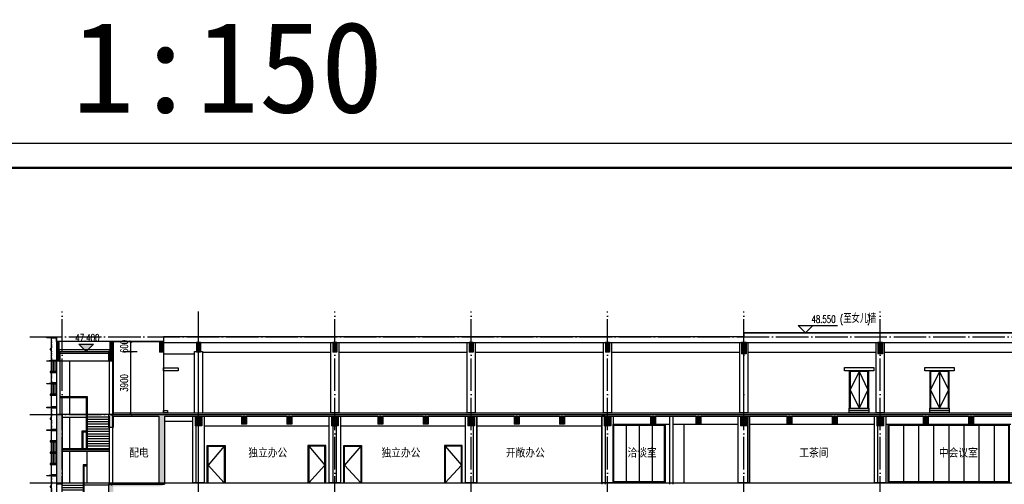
# Model space of a CAD drawing. Header units: millimetres. Extents: x 500457 to 783861, y -293374 to -162131.
# Tile 9 of 116: x 535522 to 596186, y -191151 to -162500. Entities that reach past the tile are written whole.
import ezdxf

# ---------------------------------------------------------------- set-up
doc = ezdxf.new("R2010")
doc.units = ezdxf.units.MM
doc.header["$LTSCALE"] = 1000
doc.linetypes.add('DOTE', pattern=[2.42, 2, -0.2, 0.02, -0.2])
for name, color, linetype in [('A-DOOR-FIRE', 4, 'Continuous'), ('A-ELEV-WIN3', 251, 'Continuous'), ('A-SECT-SURF', 6, 'Continuous'), ('A-看线', 115, 'Continuous'), ('DIM_ELEV', 3, 'Continuous'), ('DOTE', 1, 'DOTE'), ('LY_MC_section A_A$0$A31----(18)', 140, 'Continuous'), ('PUB_DIM', 3, 'Continuous'), ('PUB_HATCH', 8, 'Continuous'), ('PUB_TEXT', 7, 'Continuous'), ('PUB_TITLE', 4, 'Continuous'), ('STAIR', 2, 'Continuous'), ('WALL', 255, 'Continuous'), ('WINDOW', 4, 'Continuous'), ('剖面楼板线', 2, 'Continuous'), ('板洞', 6, 'Continuous')]:
    doc.layers.add(name, color=color, linetype=linetype)
doc.layers.add('图框', color=4, linetype='Continuous', lineweight=35)
doc.styles.add('_TCH_DIM', font='SIMPLEX', dxfattribs={"bigfont": 'GBCBIG'})
doc.styles.add('_TCH_DIM_T3', font='SIMPLEX', dxfattribs={"width": 0.705882, "bigfont": 'GBCBIG'})
doc.styles.add('TSSD_Norm', font='tssdeng.shx', dxfattribs={"bigfont": 'hztxt.shx'})
doc.styles.add('中元黑体', font='simhei.ttf')
doc.dimstyles.new('_TCH_ARCH&&150', dxfattribs={"dimtxt": 446.25, "dimasz": 150, "dimexe": 375, "dimexo": 450, "dimgap": 189.375, "dimtad": 1, "dimdec": 0, "dimzin": 0, "dimdsep": 46, "dimtxsty": '_TCH_DIM_T3', "dimblk": 'ARCHTICK', "dimcen": 0.09, "dimclrt": 7, "dimazin": 2, "dimtfac": 1, "dimtdec": 0, "dimtix": 1, "dimtmove": 2, "dimatfit": 3, "dimfxl": 1, "dimtolj": 1, "dimtzin": 0, "dimarcsym": 0})

# ---------------------------------------------------------------- blocks, each defined once
blk = doc.blocks.new('A$C5e2bc803')
at = {"layer": 'PUB_HATCH'}
blk.add_hatch(color=256, dxfattribs=at).paths.add_polyline_path([(1, -570), (-2900, -570), (-2900, -670), (1, -670)])
at = {"layer": 'STAIR'}
for points in [[(-1350, 1580), (-1350, 3530)], [(-1350, 2680), (-1610, 2680), (-1610, 1450), (-1610, 1400), (-1610, -520), (-1550, -520), (-1550, 2620), (-1350, 2620)], [(-2900, 1580), (-1550, 1580)], [(-2900, 1430), (-1550, 1430)], [(-2900, 1280), (-1550, 1280)], [(-1550, 1580), (0, 1580), (0, 1430), (-1550, 1430)], [(-2900, 1130), (-1550, 1130)], [(-2900, 980), (-1550, 980)], [(-2900, 830), (-1550, 830)], [(-2900, 680), (-1550, 680)], [(-2900, 530), (-1550, 530)], [(-2900, 380), (-1550, 380)], [(-2900, 230), (-1550, 230)], [(-2900, 80), (-1550, 80)], [(-1290, -520), (-1290, 580), (-1609, 580)], [(-1350, -520), (-1350, 520), (-1549, 520)], [(-2900, -70), (-1550, -70)], [(-2900, -220), (-1550, -220)], [(-2900, -370), (-1550, -370)], [(1, -520), (-2900, -520)], [(-2900, -520), (-1550, -520)]]:
    blk.add_lwpolyline(points, dxfattribs=at)
at = {"layer": 'WALL'}
for p, q in [((1, -570), (-2900, -570)), ((-2900, -670), (-2900, -570)), ((1, -670), (1, -570)), ((1, -670), (-2900, -670))]:
    blk.add_line(p, q, dxfattribs=at)
blk = doc.blocks.new('A$Cc3d01d78')
at = {"layer": 'PUB_HATCH'}
blk.add_hatch(color=256, dxfattribs=at).paths.add_polyline_path([(1558, -3756), (-1342, -3756), (-1342, -3856), (1558, -3856)])
at = {"layer": 'STAIR'}
for points in [[(210, -1260), (7, -1260), (7, -3700), (-53, -3700), (-53, -3100), (-53, -3050), (-53, -1200), (210, -1200)], [(210, -2300), (210, -900)], [(-1342, -2300), (-53, -2300)], [(7, -2300), (1558, -2300), (1558, -2456), (7, -2456)], [(-1342, -2456), (-53, -2456)], [(-1342, -2611), (-53, -2611)], [(-1342, -2767), (-53, -2767)], [(-1342, -2923), (-53, -2923)], [(270, -3700), (270, -2604), (-53, -2604)], [(210, -3700), (210, -2664), (7, -2664)], [(-1342, -3078), (-53, -3078)], [(-1342, -3234), (-53, -3234)], [(-1342, -3389), (-53, -3389)], [(-1342, -3545), (-53, -3545)], [(1558, -3700), (-1342, -3700)], [(-1342, -3700), (-53, -3700)]]:
    blk.add_lwpolyline(points, dxfattribs=at)
at = {"layer": 'WALL'}
for p, q in [((1558, -3756), (-1342, -3756)), ((-1342, -3856), (-1342, -3756)), ((1558, -3856), (-1342, -3856)), ((1558, -3856), (1558, -3756))]:
    blk.add_line(p, q, dxfattribs=at)
blk = doc.blocks.new('A$C713e9a64')
at = {"layer": 'PUB_HATCH'}
blk.add_hatch(color=256, dxfattribs=at).paths.add_polyline_path([(1348, -4840), (-1552, -4840), (-1552, -4940), (1348, -4940)])
at = {"layer": 'STAIR'}
for points in [[(0, -2380), (0, 170)], [(0, -1280), (-262, -1280), (-262, -3130), (-262, -3180), (-262, -4780), (-202, -4780), (-202, -1340), (0, -1340)], [(-1553, -2380), (-202, -2380)], [(-202, -2380), (1347, -2380), (1347, -2540), (-202, -2540)], [(-1553, -2540), (-202, -2540)], [(-1553, -2700), (-202, -2700)], [(-1553, -2860), (-202, -2860)], [(-1553, -3020), (-202, -3020)], [(-1553, -3180), (-202, -3180)], [(-1553, -3340), (-202, -3340)], [(-1553, -3500), (-202, -3500)], [(-1553, -3660), (-202, -3660)], [(-1553, -3820), (-202, -3820)], [(-1553, -3980), (-202, -3980)], [(-1553, -4140), (-202, -4140)], [(58, -4780), (58, -3680), (-262, -3680)], [(-2, -4780), (-2, -3740), (-202, -3740)], [(-1553, -4300), (-202, -4300)], [(-1553, -4460), (-202, -4460)], [(-1553, -4620), (-202, -4620)], [(1348, -4780), (-1553, -4780)], [(-1553, -4780), (-202, -4780)]]:
    blk.add_lwpolyline(points, dxfattribs=at)
at = {"layer": 'WALL'}
for p, q in [((1348, -4840), (-1552, -4840)), ((-1552, -4940), (-1552, -4840)), ((1348, -4940), (1348, -4840)), ((1348, -4940), (-1552, -4940))]:
    blk.add_line(p, q, dxfattribs=at)
blk = doc.blocks.new('A$Cb3162a7d')
at = {"layer": 'PUB_HATCH'}
blk.add_hatch(color=256, dxfattribs=at).paths.add_polyline_path([(1348, -3746), (-1553, -3746), (-1553, -3846), (1348, -3846)])
at = {"layer": 'STAIR'}
for points in [[(-2, -2496), (-2, 44)], [(-2, -1396), (-262, -1396), (-262, -1930), (-262, -1980), (-262, -3696), (-202, -3696), (-202, -1456), (-2, -1456)], [(-1553, -2496), (-202, -2496)], [(-1553, -2646), (-202, -2646)], [(-1553, -2796), (-202, -2796)], [(-1553, -2946), (-202, -2946)], [(56, -3700), (56, -2600), (-262, -2600)], [(-202, -2496), (1348, -2496), (1348, -2646), (56, -2646)], [(-4, -3700), (-4, -2660), (-202, -2660)], [(-1553, -3096), (-202, -3096)], [(-1553, -3246), (-202, -3246)], [(-1553, -3396), (-202, -3396)], [(-1553, -3546), (-202, -3546)], [(1348, -3696), (-1553, -3696)], [(-1553, -3696), (-202, -3696)]]:
    blk.add_lwpolyline(points, dxfattribs=at)
at = {"layer": 'WALL'}
for p, q in [((1348, -3746), (-1553, -3746)), ((-1553, -3846), (-1553, -3746)), ((1348, -3846), (-1553, -3846)), ((1348, -3846), (1348, -3746))]:
    blk.add_line(p, q, dxfattribs=at)
blk = doc.blocks.new('A$C889cff5b')
at = {"layer": 'PUB_HATCH'}
blk.add_hatch(color=256, dxfattribs=at).paths.add_polyline_path([(-1558, -3350), (1342, -3350), (1342, -3250), (-1558, -3250)])
at = {"layer": 'STAIR'}
for points in [[(-60, -3200), (0, -3200), (0, -1900), (0, -1850), (0, 0), (-1558, 0)], [(-60, -3200), (-60, -60), (-1558, -60)], [(-60, -1100), (-1558, -1100), (-1558, -1250), (-60, -1250)], [(1342, -1100), (-60, -1100)], [(1342, -1250), (-60, -1250)], [(1342, -1400), (-60, -1400)], [(1342, -1550), (-60, -1550)], [(1342, -1700), (-60, -1700)], [(-320, -3200), (-320, -2100), (0, -2100)], [(-260, -3200), (-260, -2160), (-60, -2160)], [(1342, -1850), (-60, -1850)], [(1342, -2000), (-60, -2000)], [(1342, -2150), (-60, -2150)], [(1342, -2300), (-60, -2300)], [(1342, -2450), (-60, -2450)], [(1342, -2600), (-60, -2600)], [(1342, -2750), (-60, -2750)], [(1342, -2900), (-60, -2900)], [(-1558, -3200), (1342, -3200)], [(1342, -3050), (-60, -3050)]]:
    blk.add_lwpolyline(points, dxfattribs=at)
at = {"layer": 'WALL'}
for p, q in [((-1558, -3250), (1342, -3250)), ((-1558, -3250), (-1558, -3350)), ((-1558, -3350), (1342, -3350)), ((1342, -3250), (1342, -3350))]:
    blk.add_line(p, q, dxfattribs=at)
blk = doc.blocks.new('A$Cdcaa37b3')
at = {"layer": 'A-看线'}
for points in [[(-1103, 52400), (-1103, 50200)], [(-1103, 50140), (-1103, 49100)], [(-1103, 48950), (-1103, 47000)], [(-1103, 46850), (-1103, 44900)], [(-1103, 42650), (-1103, 40700)], [(-1103, 38450), (-1103, 36500)], [(-1103, 34250), (-1103, 32300)], [(-1103, 30050), (-1103, 28100)], [(-1103, 25850), (-1103, 23900)], [(-1103, 21650), (-1103, 19700)], [(-1103, 17450), (-1103, 15500)], [(-1103, 13250), (-1103, 10700)], [(-1002, 8140), (-1002, 5600)], [(-1103, 4250), (-1103, 3000)], [(-1103, 1444), (-1103, 0)]]:
    blk.add_lwpolyline(points, dxfattribs=at)
at = {"layer": 'STAIR'}
for points in [[(-1552, 50200), (-1703, 50200)], [(-1552, 50140), (-1703, 50140)]]:
    blk.add_lwpolyline(points, dxfattribs=at)
at = {"layer": '剖面楼板线'}
blk.add_line((-1550, -1), (1348, -1), dxfattribs=at)
blk.add_lwpolyline([(0, 1444), (0, 0)], dxfattribs=at)
at = {"layer": 'LY_MC_section A_A$0$A31----(18)'}
for name, p in [('A$C5e2bc803', (1345, 43320)), ('A$C5e2bc803', (1347, 39120)), ('A$C5e2bc803', (1347, 34920)), ('A$C5e2bc803', (1347, 30720)), ('A$C5e2bc803', (1347, 26520)), ('A$C5e2bc803', (1347, 22320)), ('A$C5e2bc803', (1348, 18120)), ('A$C5e2bc803', (1347, 13920)), ('A$Cc3d01d78', (-210, 5300))]:
    blk.add_blockref(name, p, dxfattribs=at)
at = {"layer": '板洞'}
for name, p in [('A$C889cff5b', (5, 50200)), ('A$C713e9a64', (0, 13080)), ('A$Cb3162a7d', (0, 8096))]:
    blk.add_blockref(name, p, dxfattribs=at)
blk = doc.blocks.new('A$C7aab0e27')
at = {"layer": 'LY_MC_section A_A$0$A31----(18)'}
for points in [[(-30, 0), (-30, -60), (-300, -60), (-300, -30)], [(-30, -60), (-30, 0), (0, 0), (0, -60)]]:
    blk.add_lwpolyline(points, close=True, dxfattribs=at)
blk = doc.blocks.new('A$C37e4a2ef')
at = {"layer": 'LY_MC_section A_A$0$A31----(18)'}
blk.add_lwpolyline([(0, 0), (300, 0), (300, -60), (0, -60)], close=True, dxfattribs=at)
at = {"layer": 'A-DOOR-FIRE'}
blk.add_blockref('A$C7aab0e27', (0, 0), dxfattribs=at)
blk = doc.blocks.new('A$C42b86bd6')
at = {"layer": 'LY_MC_section A_A$0$A31----(18)'}
for points in [[(90, 0), (0, 0), (0, -60), (90, -60)], [(90, 0), (390, 0), (390, -60), (90, -60)]]:
    blk.add_lwpolyline(points, close=True, dxfattribs=at)
blk = doc.blocks.new('A$C827e71c0')
at = {"layer": 'LY_MC_section A_A$0$A31----(18)'}
blk.add_lwpolyline([(0, 0), (-90, 0), (-90, -60), (0, -60)], close=True, dxfattribs=at)
blk = doc.blocks.new('$EWDLib$00001159')
for p, q in [((0, 0), (0, 1500)), ((84, 0), (84, 1500)), ((156, 0), (156, 1500)), ((240, 0), (240, 1500))]:
    blk.add_line(p, q)
blk = doc.blocks.new('A$C8b4dfb44')
at = {"layer": 'LY_MC_section A_A$0$A31----(18)'}
for points in [[(-300, -330), (-310, -330), (-310, -380), (-300, -380)], [(-300, -430), (-310, -430), (-310, -480), (-300, -480)], [(-300, -580), (-310, -580), (-310, -630), (-300, -630)], [(-300, -160), (0, -160), (0, -2250), (-300, -2250)], [(-300, -680), (-310, -680), (-310, -780), (-300, -780)], [(-300, -980), (-310, -980), (-310, -1030), (-300, -1030)], [(-300, -1110), (-310, -1110), (-310, -1160), (-300, -1160)], [(-300, -1210), (-310, -1210), (-310, -1260), (-300, -1260)], [(-300, -1410), (-310, -1410), (-310, -1510), (-300, -1510)], [(-300, -2380), (-310, -2380), (-310, -2430), (-300, -2430)], [(-300, -2310), (0, -2310), (0, -2950), (-300, -2950)], [(-300, -2510), (-310, -2510), (-310, -2560), (-300, -2560)], [(-300, -2610), (-310, -2610), (-310, -2660), (-300, -2660)], [(-300, -2810), (-310, -2810), (-310, -2910), (-300, -2910)], [(-300, -3010), (0, -3010), (0, -3650), (-300, -3650)], [(-300, -3710), (0, -3710), (0, -4420), (-300, -4420)], [(-300, -4600), (-310, -4600), (-310, -4700), (-300, -4700)], [(-300, -4800), (-310, -4800), (-310, -4900), (-300, -4900)], [(-300, -4480), (0, -4480), (0, -5820), (-300, -5820)], [(-300, -4950), (-310, -4950), (-310, -5000), (-300, -5000)], [(-300, -5250), (-310, -5250), (-310, -5300), (-300, -5300)], [(-300, -5350), (-310, -5350), (-310, -5400), (-300, -5400)], [(-300, -5450), (-310, -5450), (-310, -5500), (-300, -5500)], [(-300, -5600), (-310, -5600), (-310, -5700), (-300, -5700)], [(-300, -5880), (0, -5880), (0, -6520), (-300, -6520)], [(-300, -6650), (-310, -6650), (-310, -6700), (-300, -6700)], [(-300, -6580), (0, -6580), (0, -7220), (-300, -7220)], [(-300, -6780), (-310, -6780), (-310, -6830), (-300, -6830)], [(-300, -6880), (-310, -6880), (-310, -6930), (-300, -6930)], [(-300, -7080), (-310, -7080), (-310, -7180), (-300, -7180)], [(-300, -7280), (0, -7280), (0, -7920), (-300, -7920)], [(-300, -7980), (0, -7980), (0, -8620), (-300, -8620)], [(-300, -8800), (-310, -8800), (-310, -8900), (-300, -8900)], [(-300, -9000), (-310, -9000), (-310, -9100), (-300, -9100)], [(-300, -8680), (0, -8680), (0, -10020), (-300, -10020)], [(-300, -9150), (-310, -9150), (-310, -9200), (-300, -9200)], [(-300, -9450), (-310, -9450), (-310, -9500), (-300, -9500)], [(-300, -9550), (-310, -9550), (-310, -9600), (-300, -9600)], [(-300, -9650), (-310, -9650), (-310, -9700), (-300, -9700)], [(-300, -9800), (-310, -9800), (-310, -9900), (-300, -9900)], [(-300, -10080), (0, -10080), (0, -10720), (-300, -10720)], [(-300, -10850), (-310, -10850), (-310, -10900), (-300, -10900)], [(-300, -10780), (0, -10780), (0, -11420), (-300, -11420)], [(-300, -10980), (-310, -10980), (-310, -11030), (-300, -11030)], [(-300, -11080), (-310, -11080), (-310, -11130), (-300, -11130)], [(-300, -11280), (-310, -11280), (-310, -11380), (-300, -11380)], [(-300, -11480), (0, -11480), (0, -12120), (-300, -12120)], [(-300, -12180), (0, -12180), (0, -12820), (-300, -12820)], [(-300, -13000), (-310, -13000), (-310, -13100), (-300, -13100)], [(-300, -13200), (-310, -13200), (-310, -13300), (-300, -13300)], [(-300, -12880), (0, -12880), (0, -14220), (-300, -14220)], [(-300, -13350), (-310, -13350), (-310, -13400), (-300, -13400)], [(-300, -13650), (-310, -13650), (-310, -13700), (-300, -13700)], [(-300, -13750), (-310, -13750), (-310, -13800), (-300, -13800)], [(-300, -13850), (-310, -13850), (-310, -13900), (-300, -13900)], [(-300, -14000), (-310, -14000), (-310, -14100), (-300, -14100)], [(-300, -14280), (0, -14280), (0, -14920), (-300, -14920)], [(-300, -15050), (-310, -15050), (-310, -15100), (-300, -15100)], [(-300, -14980), (0, -14980), (0, -15620), (-300, -15620)], [(-300, -15180), (-310, -15180), (-310, -15230), (-300, -15230)], [(-300, -15280), (-310, -15280), (-310, -15330), (-300, -15330)], [(-300, -15480), (-310, -15480), (-310, -15580), (-300, -15580)], [(-300, -15680), (0, -15680), (0, -16320), (-300, -16320)], [(-300, -16380), (0, -16380), (0, -17020), (-300, -17020)], [(-300, -17200), (-310, -17200), (-310, -17300), (-300, -17300)], [(-300, -17400), (-310, -17400), (-310, -17500), (-300, -17500)], [(-300, -17550), (-310, -17550), (-310, -17600), (-300, -17600)], [(-300, -17080), (0, -17080), (0, -18420), (-300, -18420)], [(-300, -17850), (-310, -17850), (-310, -17900), (-300, -17900)], [(-300, -17950), (-310, -17950), (-310, -18000), (-300, -18000)], [(-300, -18050), (-310, -18050), (-310, -18100), (-300, -18100)], [(-300, -18200), (-310, -18200), (-310, -18300), (-300, -18300)], [(-300, -18480), (0, -18480), (0, -19120), (-300, -19120)], [(-300, -19250), (-310, -19250), (-310, -19300), (-300, -19300)], [(-300, -19380), (-310, -19380), (-310, -19430), (-300, -19430)], [(-300, -19180), (0, -19180), (0, -19820), (-300, -19820)], [(-300, -19480), (-310, -19480), (-310, -19530), (-300, -19530)], [(-300, -19680), (-310, -19680), (-310, -19780), (-300, -19780)], [(-300, -19880), (0, -19880), (0, -20520), (-300, -20520)], [(-300, -20580), (0, -20580), (0, -21220), (-300, -21220)], [(-300, -21400), (-310, -21400), (-310, -21500), (-300, -21500)], [(-300, -21600), (-310, -21600), (-310, -21700), (-300, -21700)], [(-300, -21750), (-310, -21750), (-310, -21800), (-300, -21800)], [(-300, -21280), (0, -21280), (0, -22620), (-300, -22620)], [(-300, -22050), (-310, -22050), (-310, -22100), (-300, -22100)], [(-300, -22150), (-310, -22150), (-310, -22200), (-300, -22200)], [(-300, -22250), (-310, -22250), (-310, -22300), (-300, -22300)], [(-300, -22400), (-310, -22400), (-310, -22500), (-300, -22500)], [(-300, -22680), (0, -22680), (0, -23320), (-300, -23320)], [(-300, -23450), (-310, -23450), (-310, -23500), (-300, -23500)], [(-300, -23580), (-310, -23580), (-310, -23630), (-300, -23630)], [(-300, -23380), (0, -23380), (0, -24020), (-300, -24020)], [(-300, -23680), (-310, -23680), (-310, -23730), (-300, -23730)], [(-300, -23880), (-310, -23880), (-310, -23980), (-300, -23980)], [(-300, -24080), (0, -24080), (0, -24720), (-300, -24720)], [(-300, -24780), (0, -24780), (0, -25420), (-300, -25420)], [(-300, -25600), (-310, -25600), (-310, -25700), (-300, -25700)], [(-300, -25800), (-310, -25800), (-310, -25900), (-300, -25900)], [(-300, -25950), (-310, -25950), (-310, -26000), (-300, -26000)], [(-300, -25480), (0, -25480), (0, -26820), (-300, -26820)], [(-300, -26250), (-310, -26250), (-310, -26300), (-300, -26300)], [(-300, -26350), (-310, -26350), (-310, -26400), (-300, -26400)], [(-300, -26450), (-310, -26450), (-310, -26500), (-300, -26500)], [(-300, -26600), (-310, -26600), (-310, -26700), (-300, -26700)], [(-300, -26880), (0, -26880), (0, -27520), (-300, -27520)], [(-300, -27650), (-310, -27650), (-310, -27700), (-300, -27700)], [(-300, -27780), (-310, -27780), (-310, -27830), (-300, -27830)], [(-300, -27880), (-310, -27880), (-310, -27930), (-300, -27930)], [(-300, -27580), (0, -27580), (0, -28220), (-300, -28220)], [(-300, -28080), (-310, -28080), (-310, -28180), (-300, -28180)], [(-300, -28280), (0, -28280), (0, -28920), (-300, -28920)], [(-300, -28980), (0, -28980), (0, -31020), (-300, -31020)], [(-300, -29800), (-310, -29800), (-310, -29900), (-300, -29900)], [(-300, -29800), (-310, -29800), (-310, -29900), (-300, -29900)], [(-300, -30000), (-310, -30000), (-310, -30100), (-300, -30100)], [(-300, -30000), (-310, -30000), (-310, -30100), (-300, -30100)], [(-300, -30200), (-310, -30200), (-310, -30250), (-300, -30250)], [(-300, -30450), (-310, -30450), (-310, -30500), (-300, -30500)], [(-300, -30550), (-310, -30550), (-310, -30600), (-300, -30600)], [(-300, -30650), (-310, -30650), (-310, -30700), (-300, -30700)], [(-300, -30800), (-310, -30800), (-310, -30900), (-300, -30900)], [(-300, -31080), (0, -31080), (0, -31720), (-300, -31720)], [(-300, -31850), (-310, -31850), (-310, -31900), (-300, -31900)], [(-300, -31980), (-310, -31980), (-310, -32030), (-300, -32030)], [(-300, -32080), (-310, -32080), (-310, -32130), (-300, -32130)], [(-300, -31780), (0, -31780), (0, -32420), (-300, -32420)], [(-300, -32280), (-310, -32280), (-310, -32380), (-300, -32380)], [(-300, -32480), (0, -32480), (0, -33120), (-300, -33120)], [(-300, -33180), (0, -33180), (0, -35220), (-300, -35220)], [(-300, -34000), (-310, -34000), (-310, -34100), (-300, -34100)], [(-300, -34200), (-310, -34200), (-310, -34300), (-300, -34300)], [(-300, -34350), (-310, -34350), (-310, -34400), (-300, -34400)], [(-300, -34650), (-310, -34650), (-310, -34700), (-300, -34700)], [(-300, -34750), (-310, -34750), (-310, -34800), (-300, -34800)], [(-300, -34850), (-310, -34850), (-310, -34900), (-300, -34900)], [(-300, -35000), (-310, -35000), (-310, -35100), (-300, -35100)], [(-300, -35280), (0, -35280), (0, -35920), (-300, -35920)], [(-300, -36050), (-310, -36050), (-310, -36100), (-300, -36100)], [(-300, -36180), (-310, -36180), (-310, -36230), (-300, -36230)], [(-300, -36280), (-310, -36280), (-310, -36330), (-300, -36330)], [(-300, -35980), (0, -35980), (0, -36620), (-300, -36620)], [(-300, -36480), (-310, -36480), (-310, -36580), (-300, -36580)], [(-300, -36680), (0, -36680), (0, -37320), (-300, -37320)], [(-300, -37380), (0, -37380), (0, -40270), (-300, -40270)], [(-300, -38150), (-310, -38150), (-310, -38200), (-300, -38200)], [(-300, -38300), (-310, -38300), (-310, -38400), (-300, -38400)], [(-310, -38500), (-300, -38500), (-300, -38550), (-310, -38550)], [(-310, -38600), (-300, -38600), (-300, -38650), (-310, -38650)], [(-305, -39400), (-315, -39400), (-315, -39450), (-305, -39450)], [(-305, -39550), (-315, -39550), (-315, -39600), (-305, -39600)], [(-305, -39650), (-315, -39650), (-315, -39700), (-305, -39700)], [(-305, -39850), (-315, -39850), (-315, -39950), (-305, -39950)], [(-305, -40050), (-315, -40050), (-315, -40100), (-305, -40100)], [(-305, -40200), (-315, -40200), (-315, -40250), (-305, -40250)], [(-300, -40330), (0, -40330), (0, -41270), (-300, -41270)], [(-300, -41330), (0, -41330), (0, -42270), (-300, -42270)], [(0, -42330), (-300, -42330), (-300, -45520), (0, -45520)], [(-300, -42500), (-310, -42500), (-310, -42600), (-300, -42600)], [(-300, -42700), (-310, -42700), (-310, -42750), (-300, -42750)], [(-300, -42850), (-310, -42850), (-310, -42900), (-300, -42900)], [(-300, -43080), (-310, -43080), (-310, -43130), (-300, -43130)], [(-300, -43180), (-310, -43180), (-310, -43280), (-300, -43280)], [(-300, -43380), (-310, -43380), (-310, -43430), (-300, -43430)], [(-300, -44650), (-310, -44650), (-310, -44700), (-300, -44700)], [(-300, -44800), (-310, -44800), (-310, -44850), (-300, -44850)], [(-300, -44900), (-310, -44900), (-310, -44950), (-300, -44950)], [(-300, -45100), (-310, -45100), (-310, -45200), (-300, -45200)], [(-300, -45300), (-310, -45300), (-310, -45350), (-300, -45350)], [(-300, -45450), (-310, -45450), (-310, -45500), (-300, -45500)], [(-300, -45580), (0, -45580), (0, -46520), (-300, -46520)], [(-300, -46580), (0, -46580), (0, -47520), (-300, -47520)], [(-300, -47700), (-310, -47700), (-310, -47750), (-300, -47750)], [(-300, -47800), (-310, -47800), (-310, -47850), (-300, -47850)], [(-300, -47900), (-310, -47900), (-310, -47950), (-300, -47950)], [(0, -47580), (-300, -47580), (-300, -48550), (0, -48550)], [(-600, -48400), (-300, -48400), (-300, -48550), (-600, -48550)], [(-300, -48050), (-310, -48050), (-310, -48150), (-300, -48150)], [(-300, -48200), (-310, -48200), (-310, -48255), (-300, -48255)]]:
    blk.add_lwpolyline(points, close=True, dxfattribs=at)
at = {"layer": 'A-DOOR-FIRE'}
for name, p in [('A$C37e4a2ef', (-300, -100)), ('A$C37e4a2ef', (-300, -1550)), ('A$C42b86bd6', (-390, -2250)), ('A$C37e4a2ef', (-300, -2950)), ('A$C42b86bd6', (-390, -3650)), ('A$C37e4a2ef', (-300, -4420)), ('A$C37e4a2ef', (-300, -4420)), ('A$C37e4a2ef', (-300, -5820)), ('A$C42b86bd6', (-390, -6520)), ('A$C37e4a2ef', (-300, -8620)), ('A$C37e4a2ef', (-300, -8620)), ('A$C37e4a2ef', (-300, -10020)), ('A$C42b86bd6', (-390, -10720)), ('A$C37e4a2ef', (-300, -12820)), ('A$C37e4a2ef', (-300, -12820)), ('A$C37e4a2ef', (-300, -14220)), ('A$C42b86bd6', (-390, -14920)), ('A$C37e4a2ef', (-300, -17020)), ('A$C37e4a2ef', (-300, -17020)), ('A$C37e4a2ef', (-300, -18420)), ('A$C42b86bd6', (-390, -19120)), ('A$C37e4a2ef', (-300, -21220)), ('A$C37e4a2ef', (-300, -21220)), ('A$C37e4a2ef', (-300, -22620)), ('A$C42b86bd6', (-390, -23320)), ('A$C37e4a2ef', (-300, -25420)), ('A$C37e4a2ef', (-300, -26820)), ('A$C42b86bd6', (-390, -27520)), ('A$C42b86bd6', (-390, -28220)), ('A$C42b86bd6', (-390, -28920)), ('A$C42b86bd6', (-390, -40270)), ('A$C37e4a2ef', (-300, -41270)), ('A$C37e4a2ef', (-300, -42270)), ('A$C42b86bd6', (-390, -45520)), ('A$C37e4a2ef', (-300, -46520)), ('A$C37e4a2ef', (-300, -47520))]:
    blk.add_blockref(name, p, dxfattribs=at)
at = {"layer": 'LY_MC_section A_A$0$A31----(18)'}
for name, p in [('A$C827e71c0', (-300, -850)), ('A$C827e71c0', (-300, -5120)), ('A$C42b86bd6', (-390, -7220)), ('A$C42b86bd6', (-390, -7920)), ('A$C827e71c0', (-300, -9320)), ('A$C42b86bd6', (-390, -11420)), ('A$C42b86bd6', (-390, -12120)), ('A$C827e71c0', (-300, -13520)), ('A$C42b86bd6', (-390, -15620)), ('A$C42b86bd6', (-390, -16320)), ('A$C827e71c0', (-300, -17720)), ('A$C42b86bd6', (-390, -19820)), ('A$C42b86bd6', (-390, -20520)), ('A$C827e71c0', (-300, -21920)), ('A$C42b86bd6', (-390, -24020)), ('A$C42b86bd6', (-390, -24720)), ('A$C827e71c0', (-300, -26120)), ('A$C7aab0e27', (-300, -29620)), ('A$C827e71c0', (-300, -30320)), ('A$C37e4a2ef', (-300, -31020)), ('A$C42b86bd6', (-390, -31720)), ('A$C42b86bd6', (-390, -32420)), ('A$C42b86bd6', (-390, -33120)), ('A$C7aab0e27', (-300, -33820)), ('A$C827e71c0', (-300, -34520)), ('A$C37e4a2ef', (-300, -35220)), ('A$C42b86bd6', (-390, -35920)), ('A$C42b86bd6', (-390, -36620)), ('A$C42b86bd6', (-390, -37320)), ('A$C7aab0e27', (-300, -38020)), ('A$C7aab0e27', (-300, -38720)), ('A$C827e71c0', (-300, -39270)), ('A$C827e71c0', (-300, -42970)), ('A$C7aab0e27', (-300, -43520)), ('A$C7aab0e27', (-300, -44520)), ('A$C7aab0e27', (-300, -48340))]:
    blk.add_blockref(name, p, dxfattribs=at)
at = {"layer": 'LY_MC_section A_A$0$A31----(18)', "rotation": 179.9999999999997}
for p, xscale, yscale in [((0, -1610), 1.250000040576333, 0.4266666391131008), ((0, -3010), 1.250000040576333, 0.4266666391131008), ((0, -6580), 1.250000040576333, 0.4266666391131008), ((0, -7280), 1.250000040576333, 0.4266666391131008), ((0, -10780), 1.250000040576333, 0.4266666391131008), ((0, -11480), 1.250000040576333, 0.4266666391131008), ((0, -14980), 1.250000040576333, 0.4266666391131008), ((0, -15680), 1.250000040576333, 0.4266666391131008), ((0, -19180), 1.250000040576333, 0.4266666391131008), ((0, -19880), 1.250000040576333, 0.4266666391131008), ((0, -23380), 1.250000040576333, 0.4266666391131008), ((0, -24080), 1.250000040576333, 0.4266666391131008), ((0, -31780), 1.250000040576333, 0.4266666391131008), ((0, -32480), 1.250000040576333, 0.4266666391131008), ((0, -35980), 1.250000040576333, 0.4266666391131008), ((0, -36680), 1.250000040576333, 0.4266666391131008), ((0, -40330), 1.250008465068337, 0.6266666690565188), ((0, -41330), 1.249997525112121, 0.6266675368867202), ((0, -45580), 1.250008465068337, 0.6266666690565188), ((0, -46580), 1.249997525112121, 0.6266675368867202)]:
    blk.add_blockref('$EWDLib$00001159', p, dxfattribs=dict(at, xscale=xscale, yscale=yscale))
blk = doc.blocks.new('A$C50e83559')
at = {"layer": 'PUB_HATCH'}
for points in [[(150, -180), (-150, -50), (-150, -850), (150, -850)], [(-150, -50), (150, -180), (100, -180), (100, -50)], [(100, -50), (100, -180), (2952, -180), (3186, -137), (3302, -50)]]:
    blk.add_hatch(color=256, dxfattribs=at).paths.add_polyline_path(points)
at = {"layer": 'A-SECT-SURF'}
blk.add_lwpolyline([(100, 50), (86500, 49)], dxfattribs=at)
at = {"layer": 'WALL'}
for p, q in [((-150, -50), (-150, -850)), ((-150, -50), (100, -50)), ((100, -50), (3302, -50))]:
    blk.add_line(p, q, dxfattribs=at)
blk = doc.blocks.new('A$Ca0110d6d')
at = {"layer": 'PUB_HATCH'}
for points in [[(-3450, -75), (-3450, -4375), (-3100, -4375), (-3100, -75)], [(-249, -75), (51, -175), (1, -175), (1, -75)], [(51, -175), (-249, -75), (-249, -875), (51, -875)], [(1, -75), (1, -175), (2853, -175), (3086, -142), (3203, -75)], [(3086, -142), (2853, -175), (2853, -4375), (3203, -4375), (3203, -175)], [(3086, -142), (3203, -175), (5101, -175), (5301, -142), (5301, -75), (3203, -75)], [(5301, -142), (5101, -175), (5101, -775), (5501, -775), (5501, -175)], [(5301, -142), (5501, -175), (7950, -175), (8100, -142), (8100, -75), (5301, -75)], [(8100, -142), (7950, -175), (7950, -675), (8250, -675), (8250, -175)], [(8100, -142), (8250, -175), (10750, -175), (10900, -142), (10900, -75), (8100, -75)], [(10900, -142), (10750, -175), (10750, -675), (11050, -675), (11050, -175)], [(10900, -142), (11050, -175), (13501, -175), (13701, -142), (13701, -75), (10900, -75)], [(13701, -142), (13501, -175), (13501, -775), (13901, -775), (13901, -175)], [(13701, -142), (13901, -175), (16350, -175), (16500, -142), (16500, -75), (13701, -75)], [(16500, -142), (16350, -175), (16350, -675), (16650, -675), (16650, -175)], [(16500, -142), (16650, -175), (19150, -175), (19300, -142), (19300, -75), (16500, -75)], [(19300, -142), (19150, -175), (19150, -675), (19450, -675), (19450, -175)], [(19300, -142), (19450, -175), (21901, -175), (22101, -142), (22101, -75), (19300, -75)], [(22101, -142), (21901, -175), (21901, -775), (22301, -775), (22301, -175)], [(22101, -142), (22301, -175), (24750, -175), (24900, -142), (24900, -75), (22101, -75)], [(24900, -142), (24750, -175), (24750, -675), (25050, -675), (25050, -175)], [(24900, -142), (25050, -175), (27550, -175), (27700, -142), (27700, -75), (24900, -75)], [(27700, -142), (27550, -175), (27550, -675), (27850, -675), (27850, -175)], [(27700, -142), (27850, -175), (30301, -175), (30501, -142), (30501, -75), (27700, -75)], [(30501, -142), (30301, -175), (30301, -775), (30701, -775), (30701, -175)], [(30501, -142), (30701, -175), (33149, -175), (33299, -142), (33299, -75), (30501, -75)], [(33299, -142), (33149, -175), (33149, -675), (33449, -675), (33449, -175)], [(33299, -142), (33449, -175), (35949, -175), (36099, -142), (36099, -75), (33299, -75)], [(36099, -142), (35949, -175), (35949, -675), (36249, -675), (36249, -175)], [(36099, -142), (36249, -175), (38700, -175), (38900, -142), (38900, -75), (36099, -75)], [(38900, -142), (38700, -175), (38700, -775), (39100, -775), (39100, -175)], [(38900, -142), (39100, -175), (41550, -175), (41700, -142), (41700, -75), (38900, -75)], [(41700, -142), (41550, -175), (41550, -675), (41850, -675), (41850, -175)], [(41700, -142), (41850, -175), (44350, -175), (44500, -142), (44500, -75), (41700, -75)], [(44500, -142), (44350, -175), (44350, -675), (44650, -675), (44650, -175)], [(44500, -142), (44650, -175), (47101, -175), (47301, -142), (47301, -75), (44500, -75)], [(47301, -142), (47101, -175), (47101, -775), (47501, -775), (47501, -175)], [(47301, -142), (47501, -175), (49950, -175), (50100, -142), (50100, -75), (47301, -75)], [(50100, -142), (49950, -175), (49950, -675), (50250, -675), (50250, -175)], [(50100, -142), (50250, -175), (52750, -175), (52900, -142), (52900, -75), (50100, -75)], [(52900, -142), (52750, -175), (52750, -675), (53050, -675), (53050, -175)], [(52900, -142), (53050, -175), (55501, -175), (55701, -142), (55701, -75), (52900, -75)]]:
    blk.add_hatch(color=256, dxfattribs=at).paths.add_polyline_path(points)
at = {"layer": 'A-看线'}
for p, q in [((3203, -475), (4951, -475)), ((5651, -775), (13351, -775)), ((14051, -775), (21751, -775)), ((22451, -775), (30150, -775)), ((30850, -675), (34351, -675)), ((34551, -675), (38549, -675)), ((39249, -675), (46951, -675)), ((47651, -675), (55351, -675))]:
    blk.add_line(p, q, dxfattribs=at)
for points in [[(4951, -175), (5651, -175), (5651, -4275), (4951, -4275)], [(13351, -175), (14051, -175), (14051, -4275), (13351, -4275)], [(21751, -175), (22451, -175), (22451, -4275), (21751, -4275)], [(30150, -175), (30850, -175), (30850, -4275), (30150, -4275)], [(38549, -175), (39249, -175), (39249, -4275), (38549, -4275)], [(46951, -175), (47651, -175), (47651, -4275), (46951, -4275)]]:
    blk.add_lwpolyline(points, close=True, dxfattribs=at)
at = {"layer": 'WALL'}
for p, q in [((-3450, -75), (-3450, -4375)), ((-3100, -75), (-3450, -75)), ((-3100, -75), (-3100, -4375)), ((-249, -75), (1, -75)), ((-249, -75), (-249, -875)), ((-199, -175), (-200, -4375)), ((1, -175), (0, -4375)), ((1, -75), (3203, -75)), ((51, -175), (1, -175)), ((1, -175), (2853, -175)), ((51, -175), (51, -875)), ((2853, -175), (2853, -4375)), ((3203, -75), (5301, -75)), ((3203, -175), (3203, -4375)), ((3203, -175), (5101, -175)), ((5101, -175), (5101, -775)), ((5301, -75), (8100, -75)), ((5501, -175), (5501, -775)), ((5501, -175), (7950, -175)), ((7950, -175), (7950, -675)), ((8100, -75), (10900, -75)), ((8250, -175), (8250, -675)), ((8250, -175), (10750, -175)), ((10750, -175), (10750, -675)), ((10900, -75), (13701, -75)), ((11050, -175), (11050, -675)), ((11050, -175), (13501, -175)), ((13501, -175), (13501, -775)), ((13701, -75), (16500, -75)), ((13901, -175), (13901, -775)), ((13901, -175), (16350, -175)), ((16350, -175), (16350, -675)), ((16500, -75), (19300, -75)), ((16650, -175), (16650, -675)), ((16650, -175), (19150, -175)), ((19150, -175), (19150, -675)), ((19300, -75), (22101, -75)), ((19450, -175), (19450, -675)), ((19450, -175), (21901, -175)), ((21901, -175), (21901, -775)), ((22101, -75), (24900, -75)), ((22301, -175), (22301, -775)), ((22301, -175), (24750, -175)), ((24750, -175), (24750, -675)), ((24900, -75), (27700, -75)), ((25050, -175), (25050, -675)), ((25050, -175), (27550, -175)), ((27550, -175), (27550, -675)), ((27700, -75), (30501, -75)), ((27850, -175), (27850, -675)), ((27850, -175), (30301, -175)), ((30301, -175), (30301, -775)), ((30501, -75), (33299, -75)), ((30701, -175), (30701, -775)), ((30701, -175), (33149, -175)), ((33149, -175), (33149, -675)), ((33299, -75), (36099, -75)), ((33449, -175), (33449, -675)), ((33449, -175), (35949, -175)), ((35949, -175), (35949, -675)), ((36099, -75), (38900, -75)), ((36249, -175), (36249, -675)), ((36249, -175), (38700, -175)), ((38700, -175), (38700, -775)), ((38900, -75), (41700, -75)), ((39100, -175), (39100, -775)), ((39100, -175), (41550, -175)), ((41550, -175), (41550, -675)), ((41700, -75), (44500, -75)), ((41850, -175), (41850, -675)), ((41850, -175), (44350, -175)), ((44350, -175), (44350, -675)), ((44500, -75), (47301, -75)), ((44650, -175), (44650, -675)), ((44650, -175), (47101, -175)), ((47101, -175), (47101, -775)), ((47301, -75), (50100, -75)), ((47501, -175), (47501, -775)), ((47501, -175), (49950, -175)), ((49950, -175), (49950, -675)), ((50100, -75), (52900, -75)), ((50250, -175), (50250, -675)), ((50250, -175), (52750, -175)), ((52750, -175), (52750, -675)), ((52900, -75), (55701, -75)), ((53050, -175), (53050, -675)), ((53050, -175), (55501, -175)), ((51, -875), (-249, -875)), ((5501, -775), (5101, -775)), ((8250, -675), (7950, -675)), ((11050, -675), (10750, -675)), ((13901, -775), (13501, -775)), ((16650, -675), (16350, -675)), ((19450, -675), (19150, -675)), ((22301, -775), (21901, -775)), ((25050, -675), (24750, -675)), ((27850, -675), (27550, -675)), ((30701, -775), (30301, -775)), ((33449, -675), (33149, -675)), ((36249, -675), (35949, -675)), ((39100, -775), (38700, -775)), ((41850, -675), (41550, -675)), ((44650, -675), (44350, -675)), ((47501, -775), (47101, -775)), ((50250, -675), (49950, -675)), ((53050, -675), (52750, -675)), ((-3100, -4375), (-3450, -4375)), ((0, -4375), (-200, -4375)), ((3203, -4375), (2853, -4375))]:
    blk.add_line(p, q, dxfattribs=at)
blk = doc.blocks.new('A$C06bbcccc')
at = {"layer": 'PUB_HATCH'}
blk.add_hatch(color=256, dxfattribs=at).paths.add_polyline_path([(-200, 0), (-200, -600), (0, -600), (0, 0)])
at = {"layer": 'WALL'}
for p, q in [((0, 0), (-200, 0)), ((0, 0), (0, -600)), ((-200, 0), (-200, -600)), ((0, -600), (-200, -600))]:
    blk.add_line(p, q, dxfattribs=at)
blk = doc.blocks.new('A$C4215d27c')
at = {"layer": 'PUB_HATCH'}
blk.add_hatch(color=256, dxfattribs=at).paths.add_polyline_path([(-125, 550), (-125, -50), (125, -50), (125, 550)])
at = {"layer": 'A-看线'}
blk.add_lwpolyline([(-250, 550), (250, 550), (250, -3800), (-250, -3800)], close=True, dxfattribs=at)
at = {"layer": 'WALL'}
for p, q in [((-125, 550), (-125, -50)), ((125, 550), (-125, 550)), ((125, 550), (125, -50)), ((125, -50), (-125, -50))]:
    blk.add_line(p, q, dxfattribs=at)
blk = doc.blocks.new('A$C5bd3ec8e')
at = {"layer": 'A-DOOR-FIRE'}
blk.add_lwpolyline([(-300, 200), (1500, 200), (1500, 0), (-300, 0)], close=True, dxfattribs=at)
for points in [[(1200, -2300), (1200, 0), (0, 0), (0, -2300)], [(1150, -2300), (1150, -50), (50, -50), (50, -2300)], [(600, -50), (600, -2300)]]:
    blk.add_lwpolyline(points, dxfattribs=at)
at = {"layer": 'A-ELEV-WIN3'}
for points in [[(600, -50), (50, -1175), (600, -2300)], [(600, -50), (1150, -1175), (600, -2300)]]:
    blk.add_lwpolyline(points, dxfattribs=at)
blk = doc.blocks.new('A$C4fa677e1')
at = {"layer": 'A-DOOR-FIRE'}
for points in [[(1100, -2300), (1100, 0), (0, 0), (0, -2300)], [(1050, -2300), (1050, -50), (50, -50), (50, -2300)]]:
    blk.add_lwpolyline(points, dxfattribs=at)
at = {"layer": 'A-ELEV-WIN3'}
blk.add_lwpolyline([(50, -50), (1050, -1225), (50, -2300)], dxfattribs=at)
blk = doc.blocks.new('A$C3da97e60')
at = {"layer": 'PUB_TITLE'}
blk.add_lwpolyline([(-157435, 0), (0, 0), (0, 89100), (-157435, 89100)], close=True, dxfattribs=at)
at = {"layer": 'PUB_TITLE', "const_width": 150}
blk.add_lwpolyline([(-153685, 1500), (-1500, 1500), (-1500, 87600), (-153685, 87600)], close=True, dxfattribs=at)
blk = doc.blocks.new('_ArchTick')
at = {"color": 0, "linetype": 'ByBlock', "const_width": 0.3}
blk.add_lwpolyline([(-0.5, -0.5), (0.5, 0.5)], dxfattribs=at)
blk = doc.blocks.new('*D334')
at = {"layer": 'Defpoints', "color": 0, "transparency": 16777216}
for p in [(541424, -182351), (542377, -182351), (541424, -182951)]:
    blk.add_point(p, dxfattribs=at)
at = {"layer": 'PUB_DIM', "color": 0, "lineweight": -2, "transparency": 16777216}
for p, q in [((541874, -182351), (542752, -182351)), ((542377, -182951), (542377, -182351)), ((541874, -182951), (542752, -182951))]:
    blk.add_line(p, q, dxfattribs=at)
at = {"layer": 'PUB_DIM', "color": 0, "lineweight": -2, "transparency": 16777216, "xscale": 150, "yscale": 150, "zscale": 150}
for p, rotation in [((542377, -182351), 90), ((542377, -182951), 270)]:
    blk.add_blockref('_ArchTick', p, dxfattribs=dict(at, rotation=rotation))
at = {"layer": 'PUB_DIM', "color": 7, "transparency": 16777216, "insert": (541964, -182650), "char_height": 446.2, "attachment_point": 5, "rotation": 90, "style": '_TCH_DIM_T3'}
blk.add_mtext('\\A1;600', dxfattribs=at)
blk = doc.blocks.new('*D335')
at = {"layer": 'Defpoints', "color": 0, "transparency": 16777216}
for p in [(541424, -182951), (542377, -182951), (541424, -186851)]:
    blk.add_point(p, dxfattribs=at)
at = {"layer": 'PUB_DIM', "color": 0, "lineweight": -2, "transparency": 16777216}
for p, q in [((541874, -182951), (542752, -182951)), ((542377, -186851), (542377, -182951)), ((541874, -186851), (542752, -186851))]:
    blk.add_line(p, q, dxfattribs=at)
at = {"layer": 'PUB_DIM', "color": 0, "lineweight": -2, "transparency": 16777216, "xscale": 150, "yscale": 150, "zscale": 150}
for p, rotation in [((542377, -182951), 90), ((542377, -186851), 270)]:
    blk.add_blockref('_ArchTick', p, dxfattribs=dict(at, rotation=rotation))
at = {"layer": 'PUB_DIM', "color": 7, "transparency": 16777216, "insert": (541964, -184901), "char_height": 446.2, "attachment_point": 5, "rotation": 90, "style": '_TCH_DIM_T3'}
blk.add_mtext('\\A1;3900', dxfattribs=at)

msp = doc.modelspace()

# ---------------------------------------------------------------- hatches: boundary and pattern name
at = {"layer": 'DIM_ELEV'}
msp.add_hatch(color=256, dxfattribs=at).paths.add_polyline_path([(539619.5, -182950.7), (539169.5, -182500.7), (540069.5, -182500.7)])
at = {"layer": 'PUB_HATCH'}
for points in [[(537786.7, -182350.7), (537786.7, -182950.7), (537936.7, -182950.7), (537936.7, -182350.7)], [(541086, -182350.7), (541086, -182950.7), (541236, -183070.7), (541236, -182350.7)], [(544137.4, -182400.7), (544137.4, -183000.7), (544387.4, -183000.7), (544387.4, -182400.7)], [(546412.4, -182400.7), (546412.4, -183000.7), (546662.4, -183000.7), (546662.4, -182400.7)], [(579987.4, -182400.7), (579987.4, -183100.7), (580287.4, -183100.7), (580287.4, -182400.7)], [(588387.4, -182400.7), (588387.4, -183100.7), (588687.4, -183100.7), (588687.4, -182400.7)], [(537986.7, -183070.7), (541236, -183070.7), (541086, -182950.7), (537986.7, -182950.7)], [(540986, -182950.7), (540986, -183550.7), (541286, -183550.7), (541286, -182950.7)]]:
    msp.add_hatch(color=256, dxfattribs=at).paths.add_polyline_path(points)

# ---------------------------------------------------------------- linework, layer by layer
at = {"layer": 'A-DOOR-FIRE'}
msp.add_lwpolyline([(544387.4, -183958.8), (545287.4, -183958.8), (545287.4, -184158.8), (544387.4, -184158.8)], close=True, dxfattribs=at)
at = {"layer": 'A-SECT-SURF'}
msp.add_line((541086, -182850.6), (537936.7, -182850.7), dxfattribs=at)
for points in [[(541286.1, -182350.7), (541236, -182350.7)], [(541286.1, -182350.7), (541287.3, -186850.7)], [(541287.3, -186750.7), (624237.4, -186750.8)]]:
    msp.add_lwpolyline(points, dxfattribs=at)
at = {"layer": 'A-看线'}
for p, q in [((544387.4, -182350.7), (544387.4, -186750.7)), ((544387.4, -183100.7), (546287.4, -183100.7)), ((546787.4, -183000.7), (554687.4, -183000.7)), ((555187.4, -183000.7), (563087.4, -183000.7)), ((563587.4, -183000.7), (571487.4, -183000.7)), ((571987.4, -183000.7), (579887.4, -183000.7)), ((580387.4, -183000.7), (588287.4, -183000.7)), ((588787.4, -183000.7), (596687.4, -183000.7)), ((541036.1, -183550.7), (537986.7, -183550.7)), ((546187.4, -191050.7), (546187.4, -186950.7)), ((546187.4, -186950.7), (546387.4, -186950.7)), ((546387.4, -191050.7), (546387.4, -186950.7)), ((546187.4, -191050.7), (546387.4, -191050.7))]:
    msp.add_line(p, q, dxfattribs=at)
for points in [[(627388.7, -182050.7), (598337.4, -182050.7), (598337.4, -181800.7), (580137.4, -181800.7), (580137.4, -182050.7), (544387.4, -182050.7), (544387.4, -182350.7), (537786.7, -182350.7), (537786.7, -182050.7), (537787.4, -182050.7)], [(580137.4, -186758.8), (580137.4, -181800.7), (598337.4, -181800.7), (598337.4, -186758.8)], [(541286.1, -182350.7), (544387.4, -182350.7)], [(544387.4, -182400.7), (624287.4, -182400.7)], [(576437.4, -187450.7), (576437.4, -191050.7)]]:
    msp.add_lwpolyline(points, dxfattribs=at)
msp.add_lwpolyline([(546287.4, -182950.7), (546787.4, -182950.7), (546787.4, -186758.7), (546287.4, -186758.7)], close=True, dxfattribs=at)
at = {"layer": 'DIM_ELEV'}
for p, q in [((583930.9, -181800.7), (583480.9, -181350.7)), ((583480.9, -181350.7), (585910.9, -181350.7)), ((583930.9, -181800.7), (584380.9, -181350.7)), ((582880.9, -181800.7), (584380.9, -181800.7)), ((539619.5, -182950.7), (539169.5, -182500.7)), ((539169.5, -182500.7), (540069.5, -182500.7)), ((539619.5, -182950.7), (540069.5, -182500.7))]:
    msp.add_line(p, q, dxfattribs=at)
at = {"layer": 'DOTE'}
for p, q in [((538137.4, -238632.6), (538137.4, -180499.6)), ((554937.4, -238632.6), (554937.4, -180499.6)), ((563337.4, -238632.6), (563337.4, -180499.6)), ((571737.4, -238632.6), (571737.4, -180499.6)), ((580137.4, -238632.6), (580137.4, -180499.6)), ((588537.4, -238632.6), (588537.4, -180499.6)), ((536137.4, -182050.7), (633025.1, -182050.7)), ((536137.4, -186850.7), (633025.1, -186850.7)), ((536137.4, -191050.7), (633025.1, -191050.7))]:
    msp.add_line(p, q, dxfattribs=at)
at = {"layer": 'DOTE', "linetype": 'ByBlock'}
msp.add_line((546537.4, -238632.6), (546537.4, -180499.6), dxfattribs=at)
at = {"layer": 'WALL'}
for p, q in [((537786.7, -182350.7), (537786.7, -182950.7)), ((537936.7, -182350.7), (537786.7, -182350.7)), ((537936.7, -182350.7), (537936.7, -182950.7)), ((541086, -182350.7), (541086, -182950.7)), ((541236, -182350.7), (541086, -182350.7)), ((541236, -182350.7), (541236, -183070.7)), ((544137.4, -182400.7), (544137.4, -183000.7)), ((544387.4, -182400.7), (544137.4, -182400.7)), ((544387.4, -182400.7), (544387.4, -183000.7)), ((546412.4, -182400.7), (546412.4, -183000.7)), ((546662.4, -182400.7), (546412.4, -182400.7)), ((546662.4, -182400.7), (546662.4, -183000.7)), ((579987.4, -182400.7), (579987.4, -183100.7)), ((580287.4, -182400.7), (579987.4, -182400.7)), ((580287.4, -182400.7), (580287.4, -183100.7)), ((588387.4, -182400.7), (588387.4, -183100.7)), ((588687.4, -182400.7), (588387.4, -182400.7)), ((588687.4, -182400.7), (588687.4, -183100.7)), ((537936.7, -182950.7), (537786.7, -182950.7)), ((537986.7, -182950.7), (541086, -182950.7)), ((537986.7, -182950.7), (537986.7, -183070.7)), ((537986.7, -183070.7), (541236, -183070.7)), ((540986, -182950.7), (540986, -183550.7)), ((541286, -182950.7), (540986, -182950.7)), ((541286, -182950.7), (541286, -183550.7)), ((544387.4, -183000.7), (544137.4, -183000.7)), ((546662.4, -183000.7), (546412.4, -183000.7)), ((580287.4, -183100.7), (579987.4, -183100.7)), ((588687.4, -183100.7), (588387.4, -183100.7)), ((537786.7, -183550.7), (537786.7, -186850.7)), ((537986.7, -183550.7), (537786.7, -183550.7)), ((537986.7, -183550.7), (537986.7, -186850.7)), ((541286, -183550.7), (540986, -183550.7)), ((541236, -183450.8), (541036, -183450.9)), ((541036, -183450.9), (541037.3, -186850.8)), ((541236, -183450.8), (541237.3, -186850.7)), ((537986.7, -186850.7), (537786.7, -186850.7)), ((541237.3, -186850.7), (541037.3, -186850.8)), ((563487.4, -191050.7), (563487.4, -186950.7)), ((563487.4, -186950.7), (563687.4, -186950.7)), ((563687.4, -191050.7), (563687.4, -186950.7)), ((571584.4, -186950.7), (571384.4, -186950.8)), ((571384.4, -186950.8), (571386.7, -191150.8)), ((571584.4, -186950.7), (571586.7, -191150.7)), ((575587.4, -191150.7), (575587, -186950.7)), ((575587, -186950.7), (575787, -186950.7)), ((575787.4, -191150.7), (575787, -186950.7)), ((580387.4, -191050.7), (580387.4, -186950.7)), ((580387.4, -186950.7), (580487.4, -186950.7)), ((580487.4, -191050.7), (580487.4, -186950.7)), ((588187.4, -191050.7), (588187.4, -186950.7)), ((588187.4, -186950.7), (588387.4, -186950.7)), ((588387.4, -191050.7), (588387.4, -186950.7)), ((554837.4, -191050.7), (554837.4, -187550.7)), ((554837.4, -187550.7), (555037.4, -187550.7)), ((555037.4, -191050.7), (555037.4, -187550.7)), ((554837.4, -191050.7), (555037.4, -191050.7)), ((563487.4, -191050.7), (563687.4, -191050.7)), ((580387.4, -191050.7), (580487.4, -191050.7)), ((588187.4, -191050.7), (588387.4, -191050.7))]:
    msp.add_line(p, q, dxfattribs=at)
at = {"layer": 'WINDOW'}
for p, q in [((589968.7, -187501.2), (589968.7, -191001.5)), ((590899.9, -187501.2), (590899.9, -191002.2)), ((591831.2, -187501.2), (591831.2, -191001.5)), ((592762.4, -187501.2), (592762.4, -191001.5)), ((593693.7, -187501.2), (593693.7, -191001.5)), ((594624.9, -187501.2), (594624.9, -191002.2)), ((595556.2, -187501.2), (595556.2, -191001.5))]:
    msp.add_line(p, q, dxfattribs=at)
for points in [[(572087.4, -187450.7), (575287.4, -187450.7), (575287.4, -191051), (572087.4, -191051)], [(572137.4, -187500.7), (575237.4, -187500.7), (575237.4, -191001), (572137.4, -191001)], [(589037.4, -187451.2), (596487.4, -187451.2), (596487.4, -191051.5), (589037.4, -191051.5)], [(589087.4, -187501.2), (596437.4, -187501.2), (596437.4, -191001.5), (589087.4, -191001.5)]]:
    msp.add_lwpolyline(points, close=True, dxfattribs=at)
for points in [[(572887.4, -187500.7), (572887.4, -191001.3)], [(573687.4, -187500.7), (573687.4, -191001.3)], [(574487.4, -187500.7), (574487.4, -191001.3)]]:
    msp.add_lwpolyline(points, dxfattribs=at)
at = {"layer": '剖面楼板线'}
for points in [[(544387.4, -186600.7), (544637.4, -186600.7), (544637.4, -186750.7), (544387.4, -186750.7)], [(586637.4, -186450.8), (587837.4, -186450.8), (587837.4, -186600.8), (586637.4, -186600.8)], [(586637.4, -186600.8), (587837.4, -186600.8), (587837.4, -186750.8), (586637.4, -186750.8)], [(591587.4, -186450.8), (592787.4, -186450.8), (592787.4, -186600.8), (591587.4, -186600.8)], [(591587.4, -186600.8), (592787.4, -186600.8), (592787.4, -186750.8), (591587.4, -186750.8)]]:
    msp.add_lwpolyline(points, close=True, dxfattribs=at)

# ---------------------------------------------------------------- block references
at = {"layer": 'WALL', "color": 0}
msp.add_blockref('A$C3da97e60', (657892, -259240.7), dxfattribs=at)
at = {"layer": '板洞'}
for name, p in [('A$C8b4dfb44', (537787.4, -181950.7)), ('A$C4215d27c', (554937.4, -182950.7)), ('A$C4215d27c', (563337.4, -182950.7)), ('A$C4215d27c', (571737.4, -182950.7)), ('A$C4215d27c', (580137.4, -182950.7)), ('A$C4215d27c', (588537.4, -182950.7)), ('A$C06bbcccc', (537986.7, -182950.7)), ('A$Cdcaa37b3', (539689.9, -235950.7)), ('A$C5bd3ec8e', (586637.4, -184150.8)), ('A$C5bd3ec8e', (591587.4, -184150.8)), ('A$Ca0110d6d', (541236.6, -186775.7)), ('A$C50e83559', (541137.4, -191100.7))]:
    msp.add_blockref(name, p, dxfattribs=at)
at = {"layer": '板洞', "color": 0, "xscale": -1}
for p in [(548176.4, -188750.7), (556587.4, -188750.7)]:
    msp.add_blockref('A$C4fa677e1', p, dxfattribs=at)
at = {"layer": '板洞', "color": 0}
for p in [(553276.4, -188750.7), (561687.4, -188750.7)]:
    msp.add_blockref('A$C4fa677e1', p, dxfattribs=at)

# ---------------------------------------------------------------- texts
at = {"layer": 'PUB_TEXT', "style": '_TCH_DIM', "width": 0.705882}
for s, height, p in [('48.550', 446.25, (584305.9, -181193.2)), ('(', 446.2, (586060.9, -181193.2)), (')', 446.2, (587745.3, -181193.2)), ('47.400', 446.25, (538950.5, -182343.2))]:
    msp.add_text(s, height=height, dxfattribs=at).set_placement(p)
at = {"layer": 'PUB_TEXT'}
for s, height, style, p in [('至女儿墙', 506.38, '_TCH_DIM', (586270.9, -181193.2)), ('配电', 500, 'TSSD_Norm', (542264.3, -189493.2)), ('独立办公', 500, 'TSSD_Norm', (549608.5, -189493.2)), ('独立办公', 500, 'TSSD_Norm', (557812, -189493.2)), ('开敞办公', 500, 'TSSD_Norm', (565475.1, -189493.2)), ('洽谈室', 500, 'TSSD_Norm', (572968.8, -189493.2)), ('工茶间', 500, 'TSSD_Norm', (583555.9, -189493.2)), ('中会议室', 500, 'TSSD_Norm', (592157.4, -189493.2))]:
    msp.add_text(s, height=height, dxfattribs=dict(at, style=style)).set_placement(p)
at = {"layer": '图框', "style": '中元黑体'}
msp.add_text('1:150', height=5632.91, dxfattribs=at).set_placement((538754.7, -168232.7))

# ---------------------------------------------------------------- dimensions: what is measured, and where the dimension line sits
at = {"layer": 'PUB_DIM'}
dim = msp.add_linear_dim(base=(542376.7, -182350.8), p1=(541424.5, -182950.8), p2=(541424.5, -182350.8), angle=90, dimstyle='_TCH_ARCH&&150', dxfattribs=at)
dim.commit()
dim.dimension.update_dxf_attribs({"geometry": '*D334', "text_midpoint": (541964.2, -182650.1), "dimtype": 129})
dim = msp.add_aligned_dim(p1=(541424.5, -186850.8), p2=(541424.5, -182950.8), distance=-952.2, dimstyle='_TCH_ARCH&&150', dxfattribs=at)
dim.commit()
dim.dimension.update_dxf_attribs({"geometry": '*D335', "text_midpoint": (541964.2, -184900.8)})

doc.saveas('drawing.dxf')
